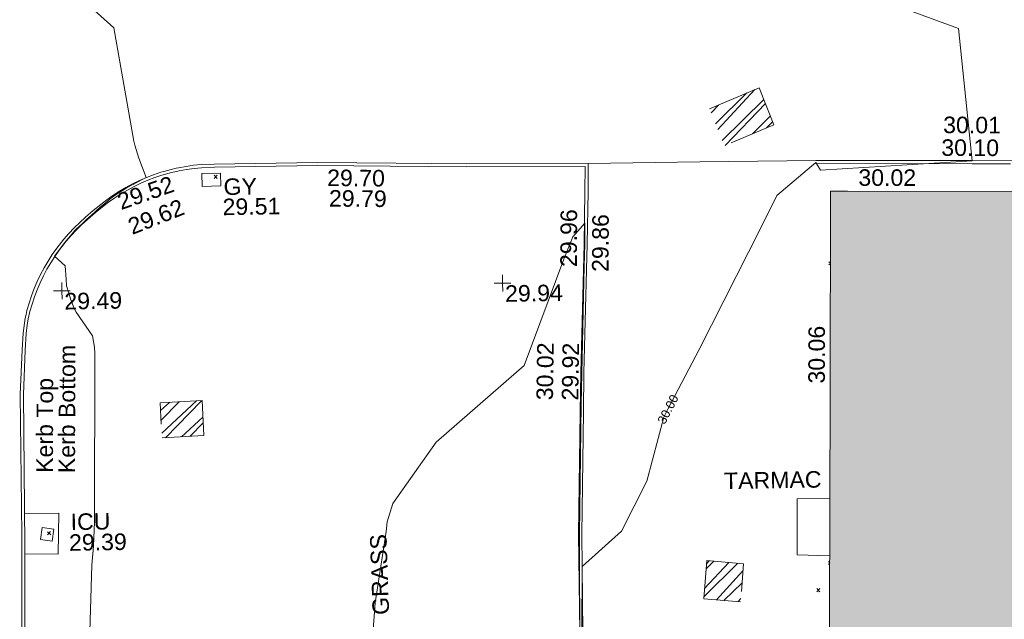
# Model space of a CAD drawing. Header units: millimetres. Extents: x -287732 to 520720, y -88450 to 287754.
# Tile 255 of 256: x 35078 to 57416, y 107769 to 121378. Entities that reach past the tile are written whole.
import ezdxf

# ---------------------------------------------------------------- set-up
doc = ezdxf.new("R2010")
doc.units = ezdxf.units.MM
doc.linetypes.add('IMPORT-HIDDEN2 _3_', pattern=[4762.5, 3175, -1587.5])
doc.linetypes.add('IMPORT-UG_ELEC_STREET LIGHTING_QLB2 _2_', pattern=[2700, 1500, -300.0000000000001, 0, -250, 150, -300.0000000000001, 0, -200])
for name, color, linetype, lineweight, true_color in [('00_UAV_BUILDING_OUTLINE', 5, 'Continuous', 9, 0x0000ff), ('00_UAV_CONCRETE', 9, 'Continuous', 9, 0x808080), ('00_UAV_KERB_BOTTOM', 1, 'Continuous', 9, 0xff0000), ('00_UAV_KERB_TOP', 7, 'Continuous', 9, 0xa500a5), ('00_UAV_LEVEL_SPOT', 7, 'Continuous', 9, 0x666666), ('00_UAV_PARKING', 4, 'Continuous', 9, 0x00ffff), ('00_UAV_SERV_GULLY', 7, 'Continuous', 9, 0x5252a5), ('00_UAV_SERV_IC', 5, 'Continuous', 9, 0x0000ff), ('01_DTM_CONTOUR_MJR', 7, 'Continuous', 9, 0x7f3f00), ('01_DTM_CONTOUR_MJR_LABELS', 7, 'Continuous', 9, 0x7f3f00), ('01_DTM_CONTOUR_MNR', 7, 'Continuous', 9, 0xa5a552), ('12333-PUM-2D-U-0001-C01 - Rev2_REVIT IMPORT_dwg', 7, 'Continuous', 9, 0x767676), ('A_RHA_Line', 7, 'Continuous', 9, 0x00a600), ('PUM-CHAMBER EXTENTS', 6, 'IMPORT-HIDDEN2 _3_', 9, 0xff00ff)]:
    doc.layers.add(name, color=color, linetype=linetype, lineweight=lineweight, true_color=true_color)
for name, color, linetype, lineweight in [('00_UAV_SURFACE', 7, 'Continuous', 9), ('00_UAV_SURVEY_TEXT', 7, 'Continuous', 9), ('A_RHA_Detail', 7, 'Continuous', 9), ('GEN-TEXT', 7, 'Continuous', 9)]:
    doc.layers.add(name, color=color, linetype=linetype, lineweight=lineweight)
doc.styles.add('Swis721 Lt BT_1', font='swissl.ttf', dxfattribs={"height": 200})
doc.styles.add('Swis721 Lt BT_2', font='swissl.ttf', dxfattribs={"height": 375})
pattern_1 = [(45, (-533641079.65, -725615854.3560001), (-265.1650429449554, 265.1650429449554), []), (45, (-533640902.873, -725615854.3560001), (-265.1650429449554, 265.1650429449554), [])]

# ---------------------------------------------------------------- blocks, each defined once
blk = doc.blocks.new('12333-PUM-2D-U-0001-C01 - Rev2_REVIT IMPORT_dwg_UAV-2077255-Site Location Plan Proposed')
at = {"layer": '00_UAV_LEVEL_SPOT', "color": 254, "true_color": 0xcccccc, "flags": 128}
for points in [[(0, -500.0000000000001), (0, 0), (-500.0000000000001, 0)], [(500.0000000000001, 0), (0, 0), (0, 500.0000000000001)]]:
    blk.add_lwpolyline(points, dxfattribs=at)
blk = doc.blocks.new('12333-PUM-2D-U-0001-C01 - Rev2_REVIT IMPORT_dwg_MGS62954_T2_Galway_ITM_3d_Rev1-2077680-Site Location Plan Proposed')
at = {"layer": '00_UAV_CONCRETE', "color": 254, "true_color": 0xcccccc, "flags": 128}
blk.add_lwpolyline([(533939066.5566347, 725664964.9804062), (533939843.4254999, 725664958.3565), (533939809.4254999, 725664029.3565001), (533939058.5333824, 725664047.3557822)], dxfattribs=at)
at = {"layer": '00_UAV_KERB_BOTTOM', "color": 254, "true_color": 0xcccccc, "flags": 128}
for points in [[(533951680.7634917, 725662051.8715906), (533951695.4255, 725664275.3565001), (533951781.9323562, 725667050.4053885), (533951809.4255, 725667932.3565001), (533951935.4255, 725670848.3565001), (533951975.2937467, 725672045.4006095), (533951975.4255, 725672049.3565), (533951989.1593865, 725672684.0325673), (533949237.4255, 725672720.3565003), (533947633.9960403, 725672762.950553), (533945849.4255, 725672810.3565), (533943507.1494464, 725672816.4893254), (533943211.3103718, 725672809.5926627), (533943038.9037266, 725672795.8875717), (533942867.222221, 725672774.9748615), (533942696.5670426, 725672746.8912197), (533942643.0780749, 725672735.7703236), (533942527.2375786, 725672711.6859151), (533942359.5308905, 725672669.4207096), (533942292.0885, 725672650.2965002), (533942127.1587995, 725672598.2381221), (533941964.5537491, 725672539.3188692), (533941804.558613, 725672473.6421056), (533941647.4540772, 725672401.3230506), (533941493.5157567, 725672322.488577), (533941343.0137112, 725672237.2769862), (533941196.2119727, 725672145.8377693), (533941053.3680812, 725672048.3313415), (533940914.7326334, 725671944.9287617), (533940744.345013, 725671812.0311662), (533940566.6388995, 725671660.806915), (533940433.8529378, 725671546.6567019), (533940305.9635669, 725671427.0461187), (533940183.1951479, 725671302.1850035), (533940065.7630586, 725671172.2924047), (533940008.0885001, 725671104.2965001), (533939899.0967195, 725670967.2447779), (533939795.9396738, 725670825.7491715), (533939698.7983351, 725670680.0579116), (533939607.8431227, 725670530.426591), (533939523.2336031, 725670377.1177136), (533939445.1182097, 725670220.4002348), (533939373.6339835, 725670060.5490909), (533939308.9063325, 725669897.8447149), (533939251.0488106, 725669732.5725455), (533939200.1629198, 725669565.0225265), (533939177.9632023, 725669479.144459), (533939156.3379311, 725669395.4885973), (533939104.6436467, 725669057.2669665), (533939074.1154895, 725668675.6489624), (533939015.0885001, 725667664.2965002), (533938993.2879519, 725664489.1530117), (533938991.2155001, 725664187.3105001), (533938906.2155, 725659773.3105001)], [(533961676.9384595, 725672572.697139), (533960699.8540002, 725672594.2585), (533957152.8540002, 725672660.2585)]]:
    blk.add_lwpolyline(points, dxfattribs=at)
at = {"layer": '00_UAV_KERB_TOP', "color": 254, "true_color": 0xcccccc, "flags": 128}
for points in [[(533951610.7650135, 725662052.3331716), (533951625.4326923, 725664276.6780185), (533951711.9127554, 725667050.8674091), (533951739.4725952, 725667934.9580584), (533951865.475814, 725670851.0325507), (533951905.2703021, 725672045.8620507), (533951905.4507102, 725672051.2788095), (533951917.6485498, 725672614.970439), (533949236.0340406, 725672650.3687696), (533947493.6968653, 725672696.6528149), (533945848.4042886, 725672740.358934), (533943507.873633, 725672746.4871894), (533943214.9023944, 725672739.6573822), (533943045.9124058, 725672726.2238908), (533942877.1419646, 725672705.6657804), (533942709.3804479, 725672678.0583304), (533942542.9221667, 725672643.4499737), (533942506.2760583, 725672634.2144725), (533942377.6362903, 725672601.7948579), (533942312.1761737, 725672583.2327491), (533942149.6271996, 725672531.925823), (533941989.7793114, 725672474.0056163), (533941832.4970834, 725672409.4424803), (533941678.0564422, 725672338.3496811), (533941526.7283291, 725672260.8519398), (533941378.7782252, 725672177.0852132), (533941234.4656849, 725672087.1964569), (533941094.0438817, 725671991.3433665), (533940957.1887856, 725671889.2686794), (533940788.5736086, 725671757.7535405), (533940612.1381543, 725671607.6105939), (533940480.5970901, 725671494.5305641), (533940354.8495328, 725671376.9231465), (533940234.1371648, 725671254.1531292), (533940118.430377, 725671126.168901), (533940062.1871275, 725671059.86045), (533939954.7966443, 725670924.8222793), (533939853.36721, 725670785.6963552), (533939757.8527355, 725670642.4450443), (533939668.4207858, 725670495.3196583), (533939585.228255, 725670344.5783046), (533939508.4210908, 725670190.4854352), (533939438.1340391, 725670033.311381), (533939374.4904075, 725669873.3318793), (533939317.6018482, 725669710.827588), (533939267.5681634, 725669546.0835948), (533939224.9982415, 725669381.4048045), (533939202.3794503, 725669233.4162102), (533939174.2201426, 725669049.1775253), (533939143.9526649, 725668670.8181527), (533939085.074488, 725667662.0154036), (533939061.570861, 725664238.8267955), (533939061.2108729, 725664186.3962935), (533938976.2043002, 725659772.0549676)], [(533961565.8962275, 725672505.1304711), (533960698.4306957, 725672524.2728668), (533957151.5517165, 725672590.270615)]]:
    blk.add_lwpolyline(points, dxfattribs=at)
at = {"layer": '00_UAV_PARKING', "color": 254, "true_color": 0xcccccc, "flags": 128}
blk.add_lwpolyline([(533957339.3104481, 725664983.4537274), (533956598.4254999, 725664991.3565), (533956573.4255, 725663715.3565), (533957313.9532507, 725663683.8961709)], dxfattribs=at)
at = {"layer": '00_UAV_SERV_GULLY', "color": 254, "true_color": 0xcccccc, "flags": 128}
blk.add_lwpolyline([(533943648.0885001, 725672316.2965002), (533943220.0885, 725672315.2965002), (533943219.4143362, 725672603.8386037), (533943647.4143361, 725672604.8386035)], close=True, dxfattribs=at)
at = {"layer": '00_UAV_SERV_IC', "color": 254, "true_color": 0xcccccc, "flags": 128}
blk.add_lwpolyline([(533939418.4255, 725664364.3565), (533939461.4254999, 725664636.3564999), (533939725.7618833, 725664594.5680276), (533939682.7618835, 725664322.5680279)], close=True, dxfattribs=at)
at = {"layer": '00_UAV_SURFACE', "color": 254, "true_color": 0xcccccc, "flags": 128}
blk.add_lwpolyline([(533951989.1593864, 725672684.0325676), (533954523.0090804, 725672672.366519), (533957152.8540002, 725672660.2585005), (533954523.0090804, 725672672.366519)], dxfattribs=at)
at = {"layer": '01_DTM_CONTOUR_MJR', "color": 254, "true_color": 0xcccccc, "flags": 128}
for points in [[(533946877.7714052, 725661677.9874601), (533946983.9760491, 725662797.3963608), (533947199.8437299, 725664065.1472297), (533947261.4593728, 725664413.3416488), (533947287.7598104, 725664627.6800345), (533947423.4636629, 725665041.872769), (533948430.0000002, 725666420.0000001), (533950453.4063042, 725668120.462511), (533951399.8743168, 725670517.905404), (533951611.8513979, 725671026.6796519), (533951890.0000001, 725671330.0000001), (533951880.2075472, 725670850), (533951859.7142858, 725670349.4285716), (533951758.7142857, 725667930.0000002), (533951732.2222223, 725667220.2777778), (533951647.5996978, 725664280.0000001), (533951636.1644984, 725663598.8229424), (533951614.4562335, 725662052.2281168)], [(533951662.1719794, 725662061.8853471), (533951690.0000002, 725663540.0000001), (533952602.2533515, 725664326.2694027), (533953194.2988283, 725665451.3551255), (533953604.7575565, 725666895.6168283), (533953701.2357501, 725667073.8308011), (533954430.0000002, 725668420.0000001), (533955878.9563202, 725671151.6041747), (533956257.5721865, 725671878.0263399), (533957150.0000001, 725672614.5000001), (533957253.7457972, 725672439.9331582), (533960700.0000001, 725672590.0000001), (533960440.0000002, 725675600.0000001), (533957902.4646474, 725676587.1917837)]]:
    blk.add_lwpolyline(points, dxfattribs=at)
at = {"layer": '01_DTM_CONTOUR_MNR', "color": 254, "true_color": 0xcccccc, "flags": 128}
blk.add_lwpolyline([(533940381.1174453, 725659743.3622073), (533940569.7220078, 725663759.7722008), (533940613.4079832, 725664194.5016809), (533940651.7364244, 725664743.0489714), (533940721.1183674, 725668562.7061933), (533940718.2751962, 725668709.1528001), (533940680.0000002, 725668970.0000001), (533940316.3253834, 725669508.9676323), (533940284.5052084, 725669566.6276042), (533940257.9897699, 725669634.0306908), (533940227.4876174, 725669717.3210932), (533940195.1539975, 725669818.2110093), (533940154.934457, 725669943.1452165), (533940104.9068077, 725670111.2779863), (533940103.5327252, 725670260.1320829), (533940087.0396025, 725670565.7782464), (533939850, 725670790.0000001), (533939950.0000001, 725670920), (533940052.7272727, 725671055.909091), (533940115.4310346, 725671133.6551725), (533940214.6666667, 725671242.3333335), (533940319.2071087, 725671365.5092278), (533940342.3302753, 725671389.587156), (533940444.2844037, 725671477.3944955), (533940470.4545456, 725671501.4545455), (533940575.6956523, 725671598.5652175), (533940601.2727273, 725671620.9090911), (533940638.9839182, 725671654.5906435), (533940776.1111112, 725671773.8888892), (533940830.4545455, 725671820.6818182), (533940939.8387097, 725671910.1612905), (533940999.8165138, 725671960.7849133), (533941070.1639345, 725672019.7540987), (533941131.4724712, 725672068.1049936), (533941212.6216218, 725672124.7567568), (533941260.4772727, 725672160.0795456), (533941354.3950617, 725672218.4074074), (533941456.3688526, 725672277.1967213), (533941501.6060608, 725672302.5909091), (533941623.7356322, 725672369.3582376), (533941655.7906977, 725672388.4186047), (533941784.7619048, 725672453.4920635), (533941802.5714287, 725672464.857143), (533941960.0000001, 725672540.0000001), (533941798.358904, 725672982.4024884), (533941709.7697369, 725673275.151316), (533941691.6230352, 725673370.0036354), (533941280.0000001, 725675950.0000002), (533939980.6395455, 725677164.0997251)], dxfattribs=at)
at = {"xscale": 0.375, "yscale": 0.375, "zscale": 0.375}
for p in [(533940000.0000001, 725670000.0000001), (533950000.0000001, 725670000.0000001)]:
    blk.add_blockref('12333-PUM-2D-U-0001-C01 - Rev2_REVIT IMPORT_dwg_UAV-2077255-Site Location Plan Proposed', p, dxfattribs=at)
at = {"layer": '00_UAV_BUILDING_OUTLINE', "color": 251, "true_color": 0x666666, "char_height": 375, "width": 1495.902363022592, "attachment_point": 1, "line_spacing_factor": 1.005061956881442, "style": 'Swis721 Lt BT_2'}
for s, insert, rotation in [('30.02', (533958116.0183919, 725672442.6008087), 358.92027496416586), ('30.06', (533956895.0693018, 725667601.4458178), 88.88217643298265)]:
    blk.add_mtext(s, dxfattribs=dict(at, insert=insert, rotation=rotation))
at = {"layer": '00_UAV_KERB_BOTTOM', "color": 251, "true_color": 0x666666, "char_height": 375, "attachment_point": 1, "line_spacing_factor": 1.005061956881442, "style": 'Swis721 Lt BT_2'}
for s, insert, width, rotation in [('30.01', (533960060.8949729, 725673605.1034592), 1495.902363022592, 358.7403451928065), ('29.70', (533946067.0350437, 725672648.9500823), 1495.902363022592, 358.4783330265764), ('29.52', (533941258.7607968, 725672165.0601587), 1495.902363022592, 18.23427942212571), ('29.86', (533952031.9096472, 725670220.6385368), 1495.902363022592, 88.68870317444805), ('Kerb Bottom', (533939850.5960779, 725665864.2678158), 3414.456504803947, 88.80845725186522), ('29.92', (533951295.1082397, 725667316.4028398), 1495.902363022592, 88.13349238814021)]:
    blk.add_mtext(s, dxfattribs=dict(at, insert=insert, width=width, rotation=rotation))
at = {"layer": '00_UAV_KERB_TOP', "color": 251, "true_color": 0x666666, "char_height": 375, "attachment_point": 1, "line_spacing_factor": 1.005061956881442, "style": 'Swis721 Lt BT_2'}
for s, insert, width, rotation in [('30.10', (533960009.4922272, 725673090.3873551), 1495.902363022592, 358.762071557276), ('29.79', (533946100.4765072, 725672182.2357323), 1495.902363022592, 358.4783330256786), ('29.62', (533941485.6219018, 725671590.5622535), 1495.902363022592, 20.536813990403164), ('29.96', (533951315.4999002, 725670344.64498), 1495.902363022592, 88.68870317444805), ('30.02', (533950719.9463884, 725667333.3007932), 1495.902363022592, 88.13496660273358), ('Kerb Top', (533939349.3624408, 725665880.4371886), 2493.170605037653, 88.80845725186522)]:
    blk.add_mtext(s, dxfattribs=dict(at, insert=insert, width=width, rotation=rotation))
at = {"layer": '00_UAV_LEVEL_SPOT', "char_height": 375, "width": 1495.902363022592, "attachment_point": 1, "line_spacing_factor": 1.005061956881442, "style": 'Swis721 Lt BT_2'}
for s, insert in [('29.49', (533940051.8765643, 725669949.1441548)), ('29.94', (533950051.8765643, 725669949.1441548))]:
    blk.add_mtext(s, dxfattribs=dict(at, insert=insert))
at = {"layer": '00_UAV_SERV_GULLY', "color": 251, "true_color": 0x666666, "char_height": 375, "attachment_point": 1, "line_spacing_factor": 1.005061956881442, "style": 'Swis721 Lt BT_2'}
for s, insert, width in [('GY', (533943708.3511325, 725672483.9822203), 821.5590755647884), ('29.51', (533943678.3700348, 725672027.1460181), 1495.902363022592)]:
    blk.add_mtext(s, dxfattribs=dict(at, insert=insert, width=width))
at = {"layer": '00_UAV_SERV_IC', "color": 251, "true_color": 0x666666, "char_height": 375, "attachment_point": 1, "line_spacing_factor": 1.005061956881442, "style": 'Swis721 Lt BT_2'}
for s, insert, width in [('ICU', (533940106.4257161, 725664941.9553087), 1021.012723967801), ('29.39', (533940061.5975656, 725664471.5763078), 1495.902363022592)]:
    blk.add_mtext(s, dxfattribs=dict(at, insert=insert, width=width))
at = {"layer": '00_UAV_SURVEY_TEXT', "color": 251, "true_color": 0x666666, "insert": (533954944.8000003, 725665611.629608), "char_height": 375, "width": 2450.430537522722, "attachment_point": 1, "line_spacing_factor": 1.005061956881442, "style": 'Swis721 Lt BT_2'}
blk.add_mtext('TARMAC', dxfattribs=at)
at = {"layer": '00_UAV_SURVEY_TEXT', "color": 251, "true_color": 0x666666, "insert": (533946921.906843, 725662516.9318553), "char_height": 375, "width": 2018.280965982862, "attachment_point": 1, "rotation": 90.99874101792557, "line_spacing_factor": 1.005061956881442, "style": 'Swis721 Lt BT_2'}
blk.add_mtext('GRASS', dxfattribs=at)
at = {"layer": '01_DTM_CONTOUR_MJR_LABELS', "color": 251, "true_color": 0x666666, "insert": (533953613.7404695, 725667121.1973823), "char_height": 200, "width": 797.8007824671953, "attachment_point": 2, "rotation": 61.57058910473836, "line_spacing_factor": 1.005061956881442, "style": 'Swis721 Lt BT_1'}
blk.add_mtext('30.00', dxfattribs=at)
blk = doc.blocks.new('12333-PUM-2D-U-0001-C01 - Rev2_REVIT IMPORT_dwg-1620468-Site Location Plan Proposed')
at = {"layer": 'PUM-CHAMBER EXTENTS', "true_color": 0xffaaff}
h = blk.add_hatch(dxfattribs=at)
h.set_pattern_fill('FP_3', color=211, style=0, pattern_type=2)
h.set_pattern_definition(pattern_1)
h.paths.add_polyline_path([(314001.3501528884, 57170.64382124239), (315132.3501529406, 57630.6438213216), (314817.35015288, 58479.64382136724), (313686.350152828, 58019.64382128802)])
h = blk.add_hatch(dxfattribs=at)
h.set_pattern_fill('FP_3', color=211, style=0, pattern_type=2)
h.set_pattern_definition(pattern_1)
h.paths.add_polyline_path([(301134.3501529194, 50769.64382128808), (302083.3501528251, 50805.64382136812), (302055.3501528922, 51598.64382131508), (301106.3501529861, 51562.64382135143)])
h = blk.add_hatch(dxfattribs=at)
h.set_pattern_fill('FP_3', color=211, style=0, pattern_type=2)
h.set_pattern_definition(pattern_1)
h.paths.add_polyline_path([(314192.3501528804, 46819.64382133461), (314273.3501528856, 47682.6438212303), (313440.3501529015, 47768.64382135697), (313359.3501528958, 46905.64382134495)])
at = {"layer": 'GEN-TEXT', "color": 253, "true_color": 0xaaaaaa}
for p, q in [((302419.9948138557, 56636.28848223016), (302490.7054919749, 56706.99916034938)), ((302490.7054919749, 56636.28848223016), (302419.9948138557, 56706.99916034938)), ((316363.8707174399, 54469.8708921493), (316331.0811179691, 54502.6604916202)), ((316331.0811179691, 54431.94981350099), (316363.7685985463, 54464.63729407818)), ((298498.9948137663, 48615.28848228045), (298569.7054918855, 48685.99916039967)), ((298569.7054918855, 48615.28848228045), (298498.9948137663, 48685.99916039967)), ((316231.2171319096, 47671.36843262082), (316200.1352433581, 47702.45032117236)), ((316200.1352433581, 47631.73964305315), (316231.0470444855, 47662.65144418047)), ((315926.1352433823, 47018.73964304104), (315996.8459215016, 47089.45032116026)), ((315996.8459215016, 47018.73964304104), (315926.1352433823, 47089.45032116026))]:
    blk.add_line(p, q, dxfattribs=at)
at = {"layer": 'PUM-CHAMBER EXTENTS', "color": 211, "true_color": 0xffaaff, "flags": 128}
for points in [[(313686.3501528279, 58019.6438212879), (314817.35015288, 58479.64382136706), (315132.3501529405, 57630.64382132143), (314001.3501528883, 57170.64382124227)], [(301134.3501529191, 50769.64382128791), (302083.350152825, 50805.64382136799), (302055.3501528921, 51598.64382131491), (301106.3501529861, 51562.64382135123)], [(314192.35015288, 46819.64382133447), (313359.3501528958, 46905.64382134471), (313440.3501529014, 47768.64382135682), (314273.3501528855, 47682.64382123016)]]:
    blk.add_lwpolyline(points, close=True, dxfattribs=at)
blk.add_blockref('12333-PUM-2D-U-0001-C01 - Rev2_REVIT IMPORT_dwg_MGS62954_T2_Galway_ITM_3d_Rev1-2077680-Site Location Plan Proposed', (-533641079.6498471, -725615854.3561786))

msp = doc.modelspace()

# ---------------------------------------------------------------- hatches: boundary and pattern name
at = {"layer": 'A_RHA_Detail', "true_color": 0xc0c0c0}
h = msp.add_hatch(color=9, dxfattribs=at)
h.paths.add_polyline_path([(-80880.60083809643, -68502.79057078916), (-80400.865924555, -68483.41509113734), (-80400.865924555, -62984.64684185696), (-24474.85765177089, -63009.32043784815), (-24456.14471271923, -50840.30023858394), (-36622.55041039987, -50831.65104353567), (-36622.55041039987, -44228.57792613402), (-50959.0526582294, -44218.38599194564), (-50959.0526582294, -42573.78171514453), (-54563.9325804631, -42571.21897729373), (-54565.69773352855, -45054.17447474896), (-92408.82109321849, -45027.27149621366), (-92411.78875845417, -49201.74309222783), (-100061.9988811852, -49201.74309222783), (-100052.2214449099, -64852.82557838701), (-86120.90825229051, -64852.82557838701), (-86092.1662649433, -62957.90041523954), (-84861.10047608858, -62957.90041523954), (-84854.79052929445, -68240.109737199), (-80870.60226892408, -68240.10973722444)])
h.paths.add_polyline_path([(-137238.9269902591, -68461.9384092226), (-132719.7426408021, -68433.0633692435), (-132847.0731201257, -62850.04282283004), (-130454.6837966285, -62916.63108078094), (-130498.2830220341, -61355.85393642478), (-117581.136331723, -61423.42893438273), (-117492.3908565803, -49183.91309190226), (-125136.5200282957, -49178.47881952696), (-125133.572703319, -45032.61887136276), (-163007.1824077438, -45005.6942194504), (-163007.1824076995, -44090.2963411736), (-163123.8521269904, -44090.21339942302), (-163122.6389897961, -42383.75184302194), (-166563.8543419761, -42383.75184298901), (-166565.034908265, -44044.39824208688), (-193158.4656786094, -44025.49275805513), (-193195.152889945, -62863.65652504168), (-137269.7106414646, -62916.63108078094), (-137254.3708868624, -65679.90523788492)])
h.paths.add_polyline_path([(120310.9497607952, -32334.28230164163), (120312.4652266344, -31610.73011961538), (133451.2244789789, -31638.24899384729), (133469.2230092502, -19717.98315780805), (121295.7536929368, -19692.48606430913), (121319.8434528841, -8190.941560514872), (112277.0825930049, -8172.001674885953), (112263.1770823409, -14811.1234547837), (78285.85310969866, -14739.95861438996), (78292.82277619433, -8167.077575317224), (75241.99098605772, -8160.673431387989), (69355.76844233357, -8152.931592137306), (69353.6659720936, -9156.74635762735), (68372.60878945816, -9154.691552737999), (68372.60878945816, -13705.52853215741), (69333.7233474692, -13707.54156770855), (69325.07112547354, -16249.53369228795), (66623.4489111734, -16249.53369228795), (66619.79243935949, -17995.29925530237), (65989.07757494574, -17995.2992552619), (65985.44262772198, -19730.78799483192), (57152.23993377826, -19712.28702421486), (57127.42535098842, -31559.89463417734), (70277.87165424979, -31587.43801817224), (70277.87165431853, -32271.7414715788), (78263.96947909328, -32285.12944888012), (78266.62661740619, -31019.79372153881), (112335.8856506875, -31091.15111860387), (112335.8856506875, -32317.57330553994), (119781.4233959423, -32333.17321913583)])
h.paths.add_polyline_path([(7503.717409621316, -1791.439263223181), (15482.43097392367, -674.0213231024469), (15484.0826588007, 148.1327206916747), (56188.28042539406, 205.5276654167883), (56155.84326007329, 14338.3166313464), (18016.62665935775, 14236.48149539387), (17967.9025208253, 34313.18372071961), (21727.10644863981, 34324.0692624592), (21708.90974962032, 40608.10218321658), (18009.66447159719, 40608.10218321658), (17995.54603706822, 45483.75063442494), (9770.084204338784, 45420.6329473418), (3966.213879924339, 45446.76585222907), (3984.771235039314, 14176.56786832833), (1023.062455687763, 14176.56786837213), (-276.5134647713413, 14190.52623461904), (-231.6790044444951, 5968.135265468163), (-226.4491536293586, 193.7444677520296), (553.0869992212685, 183.4716499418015), (7477.609307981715, 143.2867586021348), (7488.638446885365, -674.0213231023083)])
h.paths.add_polyline_path([(77755.59663317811, 53.47451145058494), (77729.51881611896, 1699.844979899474), (94464.47132486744, 1659.976083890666), (94606.37913471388, 17991.390236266), (88810.4190114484, 18015.03260816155), (88799.89418497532, 14436.74271609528), (69413.88950349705, 14457.8773889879), (69377.35724448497, 99.62816357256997), (75241.99098605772, 67.32134432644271)])
h.paths.add_polyline_path([(61252.12079701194, 46453.95617366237), (105774.7348988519, 46472.68783506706), (105768.2642198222, 61852.61234306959), (92285.13876309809, 61852.61234306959), (92308.59670399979, 65784.30757140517), (96107.4668000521, 65767.60445243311), (96059.68081117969, 75209.20847378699), (101084.8427276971, 75071.88872764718), (104988.0046543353, 74765.36560406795), (108403.6894220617, 74363.8408943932), (112009.2703903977, 73787.25420861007), (115645.3524815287, 73049.69667206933), (116890.8108051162, 72761.69136252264), (120208.9929833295, 71893.18353872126), (120865.241739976, 71703.68484519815), (124135.6329506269, 70669.67317906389), (127435.6253142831, 69480.50055823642), (127820.4368670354, 69394.93141813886), (128274.3081769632, 69331.69585753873), (128731.8791144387, 69306.66104516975), (129189.9401488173, 69320.00258290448), (129645.2782985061, 69371.62688826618), (130094.6997111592, 69461.17185603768), (130535.0520071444, 69588.00939074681), (130963.246434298, 69751.24981927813), (131376.2795165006, 69949.74812590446), (131771.2541232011, 70182.11198903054), (132162.5575600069, 70460.5404660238), (132496.0921583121, 70741.69081113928), (132820.871367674, 71064.98072578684), (133117.4593294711, 71414.31364272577), (133383.77568926, 71787.23923950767), (133616.5473239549, 72178.5372844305), (133817.1647262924, 72590.54524898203), (133982.6025969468, 73017.89547513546), (134111.7005086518, 73457.59040801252), (134203.5529320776, 73906.54590458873), (134257.5155883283, 74361.61286216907), (134272.5462649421, 74819.5993153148), (134250.5259875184, 75277.29281745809), (134189.6227572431, 75731.48297747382), (134090.9274700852, 76178.98397757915), (133955.1324028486, 76616.65691993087), (133783.1900598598, 77041.43184345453), (133576.3064937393, 77450.32925647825), (133335.932843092, 77840.48103920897), (133063.7551572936, 78209.15055532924), (132761.6825665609, 78553.75185442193), (132431.8338935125, 78871.8678050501), (132076.5227905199, 79161.26705197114), (131698.2415080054, 79419.91966861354), (131299.6434187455, 79646.01139197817), (131093.5942456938, 79746.34209763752), (132146.0467355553, 83110.22226145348), (122787.7632953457, 86282.54285518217), (121604.3555412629, 82800.3591886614), (117095.9864227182, 83870.84033785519), (116841.9598400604, 83526.35449572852), (116120.5435466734, 91221.93611972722), (110237.7341284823, 91274.27491021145), (110194.3680786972, 90435.39030214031), (104988.0046543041, 90486.49901390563), (104973.2761846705, 94309.82427956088), (103746.1314668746, 94309.8242795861), (103839.9937121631, 122852.1474271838), (96365.09202306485, 122931.9599470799), (96350.3400238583, 123952.4168585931), (104555.5505249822, 123902.1925226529), (104607.3234458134, 120248.5396156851), (125502.5015002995, 120134.1933400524), (125662.0200253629, 137657.3796882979), (114479.5865733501, 137699.2256881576), (114382.306264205, 129149.9458158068), (104644.159003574, 129187.9975073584), (104577.9931702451, 126217.3903144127), (101184.4926406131, 126159.1566967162), (101264.6166812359, 135959.2655565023), (89967.23178808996, 135988.8856164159), (89927.63362986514, 125823.6463181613), (93630.53562302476, 125840.7948842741), (93580.65688892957, 122931.9599470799), (88697.38835376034, 122904.7310126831), (88679.3898954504, 95739.09143775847), (86378.25848996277, 95739.09143775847), (86378.18187189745, 96178.1008337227), (83279.50743284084, 96200.92083327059), (83273.62493422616, 95735.74732133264), (70169.67509619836, 95733.22421950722), (70166.26842742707, 96272.07409347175), (66674.99731294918, 96257.14073655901), (66654.74538556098, 95755.71092136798), (65784.77231079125, 95755.71092136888), (65887.65094984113, 117470.630565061), (53473.3427162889, 117487.9046429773), (53434.44066309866, 98570.46349063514), (40649.41626916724, 98570.46349063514), (40610.16711559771, 94406.01479078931), (38853.82372868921, 94410.36303440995), (38848.65589191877, 89463.65332729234), (40612.46601912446, 89518.45976927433), (40665.38257362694, 86257.73741128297), (38372.19584460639, 86305.72309285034), (38369.79374539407, 76901.0507917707), (50937.9512507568, 76944.40198294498), (50922.88567286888, 74598.78180889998), (56484.9061132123, 74588.85093771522), (56484.9061132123, 75194.85181995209), (92465.4037153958, 75233.0258166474), (92645.92783662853, 71766.64845094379), (89810.55521366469, 69362.83965827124), (85313.16173974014, 69360.94750420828), (85313.16173974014, 66907.4050808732), (75210.14498263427, 66903.15451589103), (75210.14498263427, 63815.70944550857), (70819.40014309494, 63815.70999200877), (70819.21601505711, 64253.35708059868), (69456.83415683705, 64253.35708059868), (69455.7195737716, 66901.99623166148), (61303.32856759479, 66898.5668068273), (61304.56054988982, 63970.32021231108), (70500.41048208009, 63970.32021219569), (70500.4088543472, 61852.59006207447), (61245.6438848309, 61848.69637488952), (61252.03558504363, 46656.49344428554)])
h.paths.add_polyline_path([(-17153.16561239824, 48569.32684293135), (-17153.16561224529, 60770.38083685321), (-29362.88357759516, 60774.70428694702), (-29362.88357759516, 67399.20394580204), (-43507.24466814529, 67405.01911303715), (-43488.5313307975, 69093.07334175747), (-45766.41866231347, 69109.32868388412), (-45794.3462003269, 67405.01911303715), (-47272.11273194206, 67404.2124544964), (-47272.44887633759, 66454.91798908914), (-86004.56386332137, 66468.63299519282), (-86006.66970787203, 60521.58362721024), (-92662.87722510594, 60521.58362721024), (-92665.2138765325, 50184.35611932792), (-79752.0168396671, 50179.78309939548), (-79752.016597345, 48591.4932381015), (-17157.7163123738, 48569.32845417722)])
h.paths.add_polyline_path([(-201056.4185878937, 48628.75479108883), (-138377.9751621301, 48634.64535779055), (-138377.9751621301, 50133.28201003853), (-125467.710581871, 50134.49626164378), (-125468.6909603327, 60566.1903686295), (-132186.8595614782, 60565.86652591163), (-132187.4203588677, 66533.0197876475), (-170643.3098734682, 66805.61809689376), (-170643.3098732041, 67738.78475848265), (-200340.0100486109, 67488.93693764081), (-200348.7171487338, 60827.78025104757), (-201057.5650552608, 60827.71357558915), (-201056.6510294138, 51102.04313372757)])
h.paths.add_polyline_path([(-240051.5126725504, 54769.19491160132), (-239444.490259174, 54811.10754483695), (-239186.5396223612, 54841.92927608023), (-238764.8191577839, 54940.98166103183), (-238382.4735933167, 55122.46891388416), (-237990.3402229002, 55354.87497234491), (-237269.2031023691, 55936.21515020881), (-237032.4836384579, 56225.56611516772), (-236793.0039602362, 56569.31473944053), (-236554.5880578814, 57004.26389721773), (-236432.7219585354, 57267.46508908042), (-236300.081527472, 57753.26238983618), (-236250.7285154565, 58017.17885684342), (-236235.6490609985, 58516.21786804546), (-236233.2538429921, 58987.85640053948), (-236213.7029795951, 59823.48083769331), (-236363.8287855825, 59820.86038205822), (-236634.0279869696, 60698.06075827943), (-236391.9547756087, 61432.19726339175), (-236225.4740089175, 61435.10319600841), (-236201.6036569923, 62637.68779596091), (-232563.5271750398, 62639.28734435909), (-232563.5271750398, 63049.03842404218), (-232732.1945866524, 63049.15302218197), (-232860.1521277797, 63457.95890274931), (-232731.606808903, 63914.24862697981), (-232560.8209656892, 63914.24862697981), (-232515.1276847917, 70598.00033009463), (-240628.6947849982, 70598.85496273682), (-240629.7923196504, 72350.98321577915), (-246412.6011212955, 72347.36085933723), (-246412.6011212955, 70616.45923936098), (-254449.5805725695, 70618.60952619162), (-254454.637144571, 70754.06491720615), (-254469.7140363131, 73191.66276250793), (-263883.2532625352, 73267.83063688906), (-263902.4181505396, 68260.74348553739), (-263714.8217520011, 68259.82096572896), (-263552.9672900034, 67819.65434396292), (-263719.0883117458, 67392.2068408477), (-263913.6298699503, 67392.20684284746), (-263956.7001913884, 58633.76423459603), (-260181.1963171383, 58611.22607638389), (-260192.3146983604, 56354.25111579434), (-257184.684388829, 56339.46086021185), (-257213.4419957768, 57092.93866021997), (-257338.5163846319, 57093.27331223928), (-257471.0109294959, 57531.74572308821), (-257338.5163845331, 58062.22513696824), (-257203.4956297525, 58064.06881289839), (-257173.5751889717, 58598.54056692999), (-256478.2273617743, 58575.27357994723), (-256478.2273617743, 58788.51859473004), (-256013.0091299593, 58911.92701534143), (-255397.0786664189, 58780.99767617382), (-255397.0786664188, 58595.982422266), (-243809.885361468, 58585.92793201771), (-243805.3570672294, 58352.04527760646), (-243740.939469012, 57884.52572680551), (-243619.0830608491, 57421.84877545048), (-243424.3877545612, 56943.65915412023), (-243247.1437899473, 56608.24157713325), (-243003.0710579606, 56249.99021479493), (-242732.2093200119, 55932.75703082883), (-242371.7230178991, 55603.12658811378), (-242141.255125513, 55424.88676767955), (-241804.9643037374, 55216.88439822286), (-241529.4640827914, 55077.02869055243), (-241100.6275144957, 54917.18295003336), (-240836.2134980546, 54840.82833176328), (-240453.4486195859, 54788.60784130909), (-240218.9578693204, 54777.28227442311)])
h.paths.add_polyline_path([(40276.69022552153, 59895.36417752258), (40328.62676029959, 69196.9439153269), (36588.99968785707, 69217.8245910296), (36619.46637569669, 74674.25962428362), (32264.36460078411, 74687.02318924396), (32233.48293867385, 69156.26826306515), (11916.69390495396, 69269.70959686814), (11966.66200111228, 78218.75165974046), (29087.509017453, 78123.15526808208), (29143.44567205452, 88141.1370047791), (15719.348796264, 88216.09212953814), (15732.60379610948, 90589.9978889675), (4594.294101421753, 90652.19003489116), (4525.129359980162, 78265.12250449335), (10096.76365553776, 78234.01258731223), (10077.43887221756, 74773.03821910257), (4547.641142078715, 74803.91453678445), (4465.579974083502, 60107.1600234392), (19125.89094760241, 60025.30234268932), (19139.86249374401, 62527.53804644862), (31738.59196305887, 62457.19146404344), (31724.55430858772, 59943.11609815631), (38369.79364225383, 59906.01157293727)])
h.paths.add_polyline_path([(-246083.0241259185, 72334.29150213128), (-246083.0594797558, 72334.30275087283), (-246208.2905500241, 72334.29150213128)])
h.paths.add_polyline_path([(-114575.3004830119, 112178.0758695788), (-114575.3246435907, 112178.0758695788), (-114707.2752166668, 115801.5811617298)])
h.paths.add_polyline_path([(-154699.9178765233, 101760.4080976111), (-114382.050333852, 101776.0542914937), (-114382.050333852, 106926.9360164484), (-113755.641395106, 106927.1792101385), (-113757.5507412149, 111847.2721531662), (-114431.6837526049, 111847.2721531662), (-114431.8097758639, 112178.0758695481), (-114575.3004830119, 112178.0758695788), (-114578.9984943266, 121707.2390833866), (-123056.9849702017, 121707.2390833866), (-123068.8201032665, 156452.7036899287), (-119381.2340625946, 156454.1348067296), (-119381.2340625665, 160165.8597952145), (-115501.031452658, 160167.3662801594), (-115503.3750945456, 166206.5793118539), (-132411.7987151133, 166599.6604729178), (-132411.8243278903, 166665.6603411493), (-135275.0124468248, 166664.5490317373), (-135275.0124468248, 166628.1883101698), (-135911.3205076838, 166628.1944502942), (-135911.3479256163, 166352.1604668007), (-152521.1633846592, 166345.7146753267), (-152518.3680955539, 159142.6836790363), (-150699.3133726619, 159117.9265656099), (-150758.5477087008, 122560.691203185), (-151059.2005266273, 122560.691203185), (-151061.0981347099, 121302.4374932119), (-154138.3148337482, 121372.6012653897), (-154138.3148337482, 121865.1834517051), (-154704.3888425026, 121867.2611370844), (-154688.5451973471, 119352.3937021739), (-154745.5933227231, 119352.3715636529), (-154745.5763474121, 118722.1532660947), (-160794.1544526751, 118748.7442832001), (-160794.1544526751, 119410.5425977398), (-163852.1622693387, 119422.408321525), (-163855.0715294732, 118762.2003111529), (-167568.6765459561, 118778.5256058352), (-166634.6619849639, 124395.1277019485), (-166930.050559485, 124500.0918161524), (-167568.6765459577, 124707.6250903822), (-168028.2173235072, 124841.3808647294), (-168630.5006276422, 124991.3056740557), (-169238.2056069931, 125117.4693074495), (-169850.3952285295, 125219.6772876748), (-170466.1255403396, 125297.7720169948), (-171089.11025998, 125351.8553033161), (-171704.4065937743, 125381.1774255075), (-172325.0479971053, 125386.3595015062), (-172782.2248668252, 125374.5832362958), (-173401.7764235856, 125337.4554476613), (-174109.844898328, 125263.4341236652), (-174634.1213722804, 125190.4100126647), (-175245.0145766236, 125080.719099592), (-176047.1958093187, 124895.7675260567), (-176665.4852587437, 124724.7228134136), (-177045.3001228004, 124609.1129151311), (-177631.5127792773, 124405.2077276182), (-176665.4852586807, 118818.5158794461), (-177558.9402083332, 118822.4435768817), (-177662.2853368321, 125263.4341236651), (-176365.3912351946, 126542.9270807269), (-159462.2970490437, 126319.910391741), (-157057.7396790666, 128609.0850976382), (-157060.6673204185, 136153.1661957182), (-158638.8016610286, 137740.2441626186), (-159352.3735831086, 137740.2441626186), (-161634.4140634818, 140201.1078539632), (-168727.9404945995, 140256.8191146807), (-171035.0401161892, 137942.8847305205), (-174184.1459014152, 137942.8847305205), (-176460.1167434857, 140292.2858551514), (-177341.6856934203, 140292.2858551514), (-177341.7113613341, 140358.4281613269), (-183428.5803825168, 140356.0660244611), (-185921.6385985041, 137917.4639994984), (-185921.6385985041, 131757.3091155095), (-186906.8767412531, 131756.9267733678), (-187725.3914540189, 130809.9989183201), (-187724.058890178, 127376.1828148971), (-186481.0281350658, 126304.5577463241), (-186479.4846754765, 122327.2959175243), (-185176.2828158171, 121059.4673825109), (-180304.1129154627, 121059.4673824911), (-180304.1136492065, 118802.0484409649), (-193555.3706955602, 118802.0484409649), (-193555.368699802, 133117.8341649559), (-192593.6442938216, 133118.2073819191), (-192593.6442938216, 134200.8158367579), (-192224.6284783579, 134200.9592041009), (-192225.5653014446, 136615.0101267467), (-192595.0012460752, 136615.0101267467), (-192595.4357332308, 137734.4745165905), (-193589.2709668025, 137734.4746851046), (-193589.2685988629, 147474.570583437), (-193163.2062206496, 147492.8644732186), (-192765.7252967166, 147531.087133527), (-192359.9383250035, 147589.5931622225), (-192199.8207947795, 147616.5827294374), (-191882.7548926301, 147682.9245600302), (-191568.5380070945, 147761.6632019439), (-191257.654638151, 147852.677242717), (-190828.6072909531, 148002.2045655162), (-190647.7999969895, 148070.9514233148), (-190349.7690789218, 148197.8750094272), (-190056.9509284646, 148336.4013817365), (-189769.797051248, 148486.3169427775), (-189405.3590254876, 148698.0567944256), (-189132.906026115, 148873.2749095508), (-188867.542109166, 149059.0543929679), (-188609.6764469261, 149255.1087866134), (-188354.9814055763, 149465.3525772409), (-188079.6339208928, 149713.879248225), (-187884.9836199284, 149901.8220103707), (-187545.928247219, 150265.8040604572), (-187446.29984479, 150378.3960832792), (-187241.3270201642, 150629.2310214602), (-187046.3599558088, 150887.9197697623), (-186861.6992771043, 151154.0634500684), (-186546.1373636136, 151669.829875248), (-186524.4196769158, 151707.0632450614), (-163675.2898318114, 151669.829875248), (-163687.5843045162, 148134.07679455), (-157303.6541541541, 148136.492106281), (-157303.6541541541, 155759.91501608), (-157557.4317586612, 155765.0384228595), (-157555.9168973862, 166678.0466575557), (-187009.2021991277, 166699.7464767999), (-187013.0952111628, 162054.4009359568), (-188707.17754695, 162044.5925187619), (-188705.9961892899, 155021.5333641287), (-188737.9999316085, 154650.5326604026), (-188799.0133969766, 154283.1866125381), (-188857.2045401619, 154035.4341107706), (-188966.1106131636, 153679.3368924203), (-189102.6200311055, 153332.8820747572), (-189265.8911675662, 152998.2056672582), (-189454.9174011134, 152677.371060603), (-189645.2484685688, 152421.3220123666), (-189916.9563410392, 152104.2450531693), (-190212.7041973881, 151809.4634871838), (-190530.6686598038, 151538.7947471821), (-190868.8893671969, 151293.9075915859), (-191225.281078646, 151076.3118324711), (-191597.6465194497, 150887.3490191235), (-192092.8415776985, 150682.5621956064), (-192519.2468154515, 150561.8451365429), (-192903.8930791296, 150482.240889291), (-193187.215491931, 150440.8868273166), (-193594.1866364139, 150407.1257787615), (-193594.5952989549, 151459.9895227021), (-205369.2399268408, 151455.4201247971), (-205354.4523517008, 113350.0822379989), (-207187.1580384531, 113349.3710182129), (-207184.3024929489, 105991.0636522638), (-205312.8748221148, 105991.1901500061), (-205311.2362476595, 101769.6553082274), (-175488.6451201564, 101781.2285901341), (-175488.6451201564, 110889.6985621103), (-154703.4627663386, 110897.5679794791), (-154700.2792295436, 102691.5597281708)])
h.paths.add_polyline_path([(193735.9435693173, 113047.8274774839), (208865.0938716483, 114991.0266430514), (208976.1154123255, 114126.6471160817), (216447.8967332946, 115086.3281915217), (216038.7305308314, 118271.9702413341), (232648.5073383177, 120405.3421626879), (233425.993615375, 114352.0734369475), (240632.2017567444, 115277.6440988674), (239854.8412683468, 121329.9334727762), (256406.8682407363, 123455.8879629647), (257091.7572256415, 118089.1198988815), (264572.2871227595, 119040.8180953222), (261877.8350555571, 138524.7609215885), (259178.7147038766, 138221.6086035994), (259197.3483655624, 137439.0084132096), (254686.1480587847, 136897.0007612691), (255412.6810205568, 131314.8303176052), (240852.7447969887, 129522.4514056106), (239771.0426543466, 137918.8519126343), (240649.5822431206, 138010.1984551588), (240062.3063116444, 142776.6750342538), (239165.7694642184, 142685.0143484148), (237630.9646614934, 151018.3171732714), (266172.8791088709, 154560.7889781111), (271297.1876944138, 142612.4006970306), (276531.7397502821, 144861.098714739), (274941.5029779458, 148527.9037281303), (302074.5307653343, 160134.9084326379), (300215.9323773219, 164320.1841173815), (301528.1613272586, 164907.0997989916), (300405.1237791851, 167477.8916353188), (299016.6944531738, 166945.7181824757), (295626.7488506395, 174518.754428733), (294333.0289184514, 177537.1551681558), (287288.8475947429, 174518.754428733), (289427.6893504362, 169661.0163463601), (272956.7816584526, 162557.1203578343), (271943.2187787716, 164897.4305293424), (267016.3118217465, 162764.0369715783), (268502.3094164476, 159357.0430143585), (265200.4029574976, 157946.4096681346), (226856.416695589, 153146.7821792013), (227510.3041274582, 148852.0205334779), (228280.9873165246, 141179.0007483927), (227302.3544112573, 141050.281300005), (227895.3788235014, 136433.1758633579), (228748.5501749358, 136523.8855003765), (229602.3077302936, 128023.7667641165), (217691.2359889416, 126493.8999679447), (217642.3600127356, 126874.433267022), (215138.5007311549, 126552.8357430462), (215194.9980427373, 126112.965074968), (215015.6132226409, 126089.924757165), (214840.9672575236, 127449.66446064), (192258.7012018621, 124549.1816390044), (193486.3576426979, 114991.0266430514)])
h.paths.add_polyline_path([(-78076.24187439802, 117605.5188722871), (-78076.23951902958, 117610.0871211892), (-78070.318122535, 129485.7330792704), (-74723.15926543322, 129478.385255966), (-74723.15926543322, 125435.7860624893), (-48015.64546086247, 125380.0246061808), (-47996.55031653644, 135872.5822179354), (-61198.15919578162, 135901.5630078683), (-74714.72264144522, 135923.5088764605), (-74723.6287602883, 131865.2975510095), (-78070.318122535, 131872.642169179), (-78062.97909487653, 149549.7689430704), (-58292.26570492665, 149541.5607197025), (-58292.26570491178, 148946.2407608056), (-37707.70924046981, 148937.6946533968), (-37703.30827430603, 159740.0672041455), (-44148.26955755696, 159742.7429641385), (-44148.26955755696, 162961.3319174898), (-49829.95437583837, 162961.3319174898), (-49830.92144130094, 160632.0129326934), (-78494.09026625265, 160643.9130440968), (-78494.09026625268, 161615.1537738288), (-78739.225852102, 161615.2555472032), (-78691.7919454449, 168187.9195488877), (-90844.57645036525, 168126.8149079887), (-90962.52567694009, 152686.7636277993), (-89064.97866809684, 152685.9758215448), (-89079.54115380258, 117610.0871211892), (-78374.80218507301, 117605.6428258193)])
h.paths.add_polyline_path([(69254.82576126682, 129235.9722870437), (69259.97086178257, 136167.789247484), (86068.0992678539, 136131.0235193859), (86008.66431381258, 164703.3084147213), (58789.63167882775, 164723.511581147), (58789.63167882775, 170119.2062865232), (54460.1632489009, 170122.4198087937), (54457.21717773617, 166153.279245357), (47042.2151650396, 166158.7829869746), (47041.10931533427, 164668.9097040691), (39173.27935198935, 164674.7495545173), (39172.83712618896, 164078.9539098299), (17014.87910992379, 164095.4005254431), (17002.38841206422, 147267.1142245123), (12659.63471563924, 147267.1142245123), (12653.60087534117, 139137.9291796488), (17031.41608901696, 139134.6797717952), (17024.5879174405, 129935.3194463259), (39191.34773726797, 129918.8662983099), (39191.34773726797, 129258.2867272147), (69014.0340609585, 129236.1510132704)])
h.paths.add_polyline_path([(39265.62356917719, 139467.8223435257), (33050.91021530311, 139484.1586867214), (33087.56357182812, 153427.9220784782), (39277.60130889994, 153411.6505991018), (39277.60130890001, 152830.3127277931), (43058.29603858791, 152820.3745823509), (43024.83899408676, 140092.5601633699), (39267.2657899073, 140092.5601633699)])
h.paths.add_polyline_path([(1979.548949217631, 189123.2414339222), (18699.10403225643, 189180.0465563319), (18678.46874730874, 195253.6675675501), (24349.02704561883, 195272.9334348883), (24334.96888372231, 199550.7690688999), (28829.78348974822, 199566.0403168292), (28798.3577216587, 208815.6446464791), (24334.949615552, 208806.151404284), (24333.90624841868, 209113.2475694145), (16811.59093053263, 209087.6903002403), (16806.58456499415, 208843.5909093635), (6772.293057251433, 208809.4991440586), (6797.166076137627, 201488.5780549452), (-8471.058649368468, 201436.7038490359), (-8471.058649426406, 200429.0172028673), (-11856.09020770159, 200417.5164702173), (-11823.72827009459, 190892.3684138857), (-7614.729360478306, 190906.6685966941), (-7614.729360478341, 190170.8290169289), (-4608.619189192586, 190169.2993656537), (-4608.238782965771, 190916.8832264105), (1973.379031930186, 190939.2444180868), (1977.122761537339, 189837.3456693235)])
h.paths.add_polyline_path([(-20506.22133143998, 190640.0286460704), (-20122.28942212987, 206347.1214480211), (-41550.34215551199, 207015.2557957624), (-41462.26177903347, 210449.6195896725), (-31391.41053372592, 210152.0276719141), (-31078.64493155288, 223862.5743669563), (-44305.08575743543, 224230.7972280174), (-44490.79956591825, 211865.5542346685), (-47510.12209648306, 211942.9901385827), (-47722.57925071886, 203659.0205614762), (-47076.06680548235, 203635.3001465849), (-47175.4684425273, 199531.9403872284), (-46801.21126120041, 199520.4703269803), (-46873.68175963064, 195478.5899481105), (-44600.40472248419, 195425.2559779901), (-44685.88459507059, 192243.2795180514), (-38073.99929115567, 192135.6564362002), (-38104.39995468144, 191126.972250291), (-21537.79264466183, 190668.5723412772)])
h.paths.add_polyline_path([(16801.02360973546, 195961.500137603), (9656.615133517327, 196015.1086063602), (9643.838150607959, 199513.9922857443), (11631.77992468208, 199485.8321209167), (11631.7920940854, 203322.2460456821), (16806.58456511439, 203391.4855728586), (16801.0407710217, 195984.4293109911)])
h.paths.add_polyline_path([(122084.9264926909, 200536.2570557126), (122088.1805162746, 206386.1947929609), (125211.1061638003, 206386.1947929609), (125211.1162733, 206645.8932837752), (126202.7098976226, 206645.8932838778), (126203.0204769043, 207041.0477229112), (130401.4034741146, 206979.0758390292), (130444.2691124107, 209883.280297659), (126202.8383603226, 209945.8832030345), (126203.0204769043, 214624.1281189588), (127364.791950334, 214624.1281190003), (127365.2106673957, 225380.2058567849), (126159.8599207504, 225380.2527798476), (126207.4133336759, 241475.3410923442), (119482.5411291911, 241495.8747898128), (119479.2041949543, 246182.0096278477), (109943.9121324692, 246175.2196735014), (109953.2702601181, 233033.381429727), (115000.5285021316, 233033.3814296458), (114999.579292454, 208653.4991933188), (112026.3032630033, 208653.4991933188), (112024.3519988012, 200538.6761891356), (122024.6079402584, 200536.2715596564)])
h.paths.add_polyline_path([(30087.05071580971, 200986.75440713), (38030.67179071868, 201028.6865660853), (38030.67179071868, 202922.9731660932), (38109.89531492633, 202923.3913649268), (38067.25569096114, 208827.6066631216), (38013.35839378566, 208827.6672237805), (38012.38630971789, 209012.5383931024), (30044.90685988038, 208970.480297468), (30076.83023715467, 202922.9203834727)])
h.paths.add_polyline_path([(195986.2599417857, 205661.5722736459), (202896.8751332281, 206052.0074670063), (202676.8862551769, 209945.7611691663), (195766.2710618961, 209555.3259759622)])
h.paths.add_polyline_path([(-91652.40581580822, 206392.6172135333), (-79454.24421187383, 206432.5105635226), (-79629.29258199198, 238245.6998510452), (-68904.21147484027, 238215.095164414), (-68918.55832832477, 246312.9061543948), (-68918.56040493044, 246314.0782553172), (-68756.515268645, 246312.9061543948), (-68755.20581930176, 246638.9786699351), (-79620.07671794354, 246651.3624133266), (-79606.5628449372, 247343.5411849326), (-82154.50636787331, 247318.0695596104), (-82154.50636787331, 247488.1275895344), (-91640.64698348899, 247472.5371040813), (-91638.72040628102, 246846.4753752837), (-131470.3702759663, 246641.42150215), (-131470.3702759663, 250159.5419305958), (-142857.1087886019, 250176.7939677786), (-142864.0554935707, 246220.0701029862), (-165118.8027587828, 246272.3986783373), (-165040.0492656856, 253907.936045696), (-178677.4727934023, 253929.5079730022), (-178699.5521575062, 238176.7234097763), (-138599.3373496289, 238209.4781454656), (-138548.4479938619, 206627.5237025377), (-126646.6702863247, 206572.2299428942), (-126666.6805510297, 234825.8818836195), (-124962.7180531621, 234825.9534805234), (-124969.0241559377, 234688.4891474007), (-91595.61129713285, 234664.3133306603), (-91650.87307429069, 207155.5994723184)])
h.paths.add_polyline_path([(142123.7078574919, 209113.5383730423), (152768.4446292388, 209127.3137314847), (152745.2992288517, 227012.63380935), (142100.5623961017, 226998.8584508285), (142121.8067345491, 210582.5602643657)])
h.paths.add_polyline_path([(168998.8561129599, 209274.9592350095), (169026.8416078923, 226860.3446540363), (161686.6780314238, 226876.6646907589), (161647.6783165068, 209291.3037608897), (168846.6177107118, 209275.2977201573)])
h.paths.add_polyline_path([(49761.46820719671, 218476.5678095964), (49794.00484360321, 223316.1680811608), (41274.07755982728, 223363.4010619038), (41273.58999769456, 223290.8795634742), (32187.30576796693, 223351.9666549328), (32202.10532419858, 225553.2987454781), (20081.83724695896, 225634.7833114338), (20035.26675877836, 218707.7438801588), (31566.33951793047, 218630.2204881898), (31566.12891731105, 218598.8950898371), (49750.1971391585, 218476.6435849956)])
h.paths.add_polyline_path([(162361.9830851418, 234154.05208666), (162366.6425722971, 241589.9129272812), (135261.102696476, 241630.986197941), (135249.088870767, 234197.8735112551), (160249.0277027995, 234157.4671671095)])
h.paths.add_polyline_path([(176458.8604389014, 246709.5724700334), (176516.2484477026, 252173.1529804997), (168884.2833866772, 252253.3171281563), (168934.86529241, 257068.9279575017), (164355.0504715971, 257117.0331241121), (164296.1746742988, 251511.808811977), (164416.8965511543, 251510.5407811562), (164367.8024342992, 246836.573754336), (171460.1142273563, 246762.0779818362)])

# ---------------------------------------------------------------- linework, layer by layer
at = {"layer": 'A_RHA_Line', "color": 7}
for p, q in [((53473.34271632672, 117487.9046429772), (53463.84539654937, 112869.5112140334)), ((53854.71541453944, 117487.3739762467), (53473.34271632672, 117487.9046429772)), ((58854.54561327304, 117480.4168867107), (53854.71541453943, 117487.3739762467)), ((53463.84539654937, 112869.5112140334), (53453.56382839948, 107869.7503775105)), ((53453.56382839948, 107869.7503775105), (53443.28226018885, 102869.9895410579))]:
    msp.add_line(p, q, dxfattribs=at)

# ---------------------------------------------------------------- block references
at = {"layer": '12333-PUM-2D-U-0001-C01 - Rev2_REVIT IMPORT_dwg', "color": 254, "linetype": 'IMPORT-UG_ELEC_STREET LIGHTING_QLB2 _2_', "true_color": 0xffd4d4, "rotation": 0.9999999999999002}
msp.add_blockref('12333-PUM-2D-U-0001-C01 - Rev2_REVIT IMPORT_dwg-1620468-Site Location Plan Proposed', (-261895.0770586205, 55869.5817132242), dxfattribs=at)

doc.saveas('drawing.dxf')
